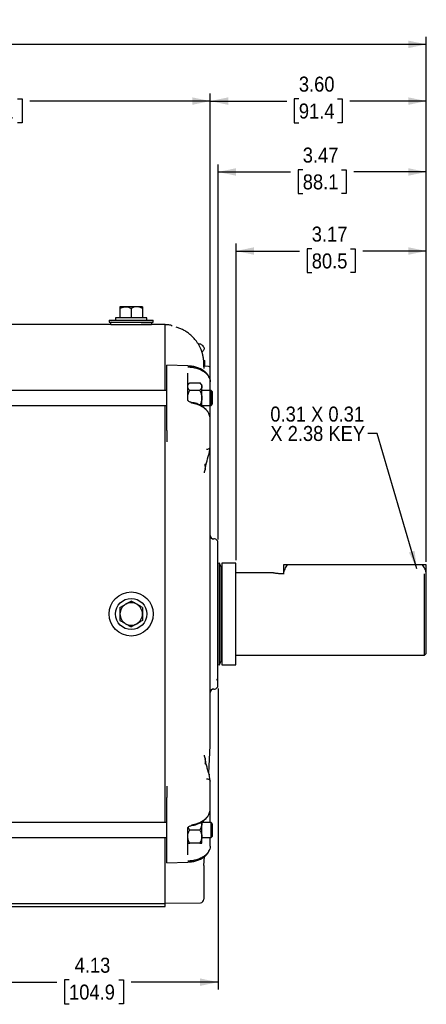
# Model space of a CAD drawing. Header units: inches. Extents: x 1.5 to 80, y 0 to 39.8.
# Tile 3 of 9: x 19.9 to 26.7, y 23.4 to 39.8. Entities that reach past the tile are written whole.
import ezdxf

# ---------------------------------------------------------------- set-up
doc = ezdxf.new("R2010")
doc.units = ezdxf.units.IN
doc.header["$MEASUREMENT"] = 0
doc.linetypes.add('SLD-Solid', pattern=[0])
doc.layers.add('SLD-0', color=7, linetype='Continuous')
doc.styles.add('SLDTEXTSTYLE0', font='GOTHIC.TTF', dxfattribs={"width": 0.913})
doc.styles.get("Standard").update_dxf_attribs({"font": 'GOTHIC.TTF'})
doc.dimstyles.new('SLDDIMSTYLE0', dxfattribs={"dimtxt": 0.25, "dimasz": 0.3, "dimexe": 0, "dimexo": 0.0625, "dimgap": 0.0625, "dimtad": 0, "dimtih": 1, "dimtoh": 1, "dimrnd": 1e-09, "dimzin": 4, "dimdsep": 46, "dimtxsty": 'SLDTEXTSTYLE0', "dimsah": 1, "dimcen": 0.09, "dimadec": 0, "dimazin": 1, "dimtfac": 1, "dimtofl": 0, "dimtmove": 0, "dimatfit": 3, "dimfxl": 0, "dimfrac": 2, "dimtolj": 1, "dimtzin": 12, "dimarcsym": 0})
doc.dimstyles.new('SLDDIMSTYLE1', dxfattribs={"dimtxt": 0.25, "dimasz": 0.3, "dimexe": 0, "dimexo": 0.0625, "dimgap": 0.0625, "dimtad": 0, "dimtih": 1, "dimtoh": 1, "dimrnd": 1e-09, "dimzin": 12, "dimdsep": 46, "dimtxsty": 'SLDTEXTSTYLE0', "dimsah": 1, "dimcen": 0.09, "dimadec": 0, "dimazin": 3, "dimtfac": 1, "dimtofl": 0, "dimtmove": 0, "dimatfit": 3, "dimfxl": 0, "dimfrac": 2, "dimtolj": 1, "dimtzin": 12, "dimarcsym": 0})
doc.dimstyles.new('SLDDIMSTYLE3', dxfattribs={"dimtxt": 0.18, "dimasz": 0.3, "dimexe": 0, "dimexo": 0.0625, "dimgap": 0, "dimtad": 0, "dimtih": 1, "dimtoh": 1, "dimdec": 0, "dimrnd": 1e-09, "dimzin": 0, "dimdsep": 46, "dimtxsty": 'Standard', "dimsah": 1, "dimcen": 0.09, "dimadec": 0, "dimazin": 0, "dimtfac": 0.3, "dimtdec": 0, "dimtofl": 0, "dimtmove": 0, "dimatfit": 3, "dimfxl": 0, "dimfrac": 2, "dimtolj": 1, "dimtzin": 0, "dimarcsym": 0})

# ---------------------------------------------------------------- blocks, each defined once
blk = doc.blocks.new('_D_2')
at = {"layer": 'SLD-0'}
for p, q in [((23.253, 28.642), (23.253, 23.623)), ((19.123, 24.008), (19.123, 23.623)), ((19.123, 23.748), (20.569, 23.748)), ((20.772, 23.785), (20.696, 23.785)), ((20.696, 23.785), (20.696, 23.388)), ((21.603, 23.785), (21.68, 23.785)), ((21.68, 23.785), (21.68, 23.388)), ((23.253, 23.748), (21.806, 23.748)), ((20.696, 23.388), (20.772, 23.388)), ((21.68, 23.388), (21.603, 23.388))]:
    blk.add_line(p, q, dxfattribs=at)
for points in [[(19.123, 23.748), (19.423, 23.685), (19.423, 23.81)], [(23.253, 23.748), (22.953, 23.81), (22.953, 23.685)]]:
    blk.add_solid(points, dxfattribs=at)
at = {"layer": 'SLD-0', "char_height": 0.25, "attachment_point": 1, "style": 'SLDTEXTSTYLE0'}
for s, insert in [('4.13', (20.865, 24.155)), ('104.9', (20.772, 23.707))]:
    blk.add_mtext(s, dxfattribs=dict(at, insert=insert))
blk = doc.blocks.new('_D_6')
at = {"layer": 'SLD-0'}
for p, q in [((23.553, 30.781), (23.553, 36.055)), ((23.553, 35.93), (24.612, 35.93)), ((24.815, 35.967), (24.738, 35.967)), ((24.738, 35.967), (24.738, 35.57)), ((25.461, 35.967), (25.537, 35.967)), ((25.537, 35.967), (25.537, 35.57)), ((26.723, 35.93), (25.664, 35.93)), ((26.723, 30.753), (26.723, 36.055)), ((24.738, 35.57), (24.815, 35.57)), ((25.537, 35.57), (25.461, 35.57))]:
    blk.add_line(p, q, dxfattribs=at)
for points in [[(23.553, 35.93), (23.853, 35.868), (23.853, 35.993)], [(26.723, 35.93), (26.423, 35.993), (26.423, 35.868)]]:
    blk.add_solid(points, dxfattribs=at)
at = {"layer": 'SLD-0', "char_height": 0.25, "attachment_point": 1, "style": 'SLDTEXTSTYLE0'}
for s, insert in [('3.17', (24.815, 36.337)), ('80.5', (24.815, 35.89))]:
    blk.add_mtext(s, dxfattribs=dict(at, insert=insert))
blk = doc.blocks.new('_D_7')
at = {"layer": 'SLD-0'}
for p, q in [((23.123, 34.022), (23.123, 38.554)), ((23.123, 38.429), (24.397, 38.429)), ((24.6, 38.465), (24.523, 38.465)), ((24.523, 38.465), (24.523, 38.069)), ((25.246, 38.465), (25.322, 38.465)), ((25.322, 38.465), (25.322, 38.069)), ((26.723, 38.429), (25.449, 38.429)), ((26.723, 30.753), (26.723, 38.554)), ((24.523, 38.069), (24.6, 38.069)), ((25.322, 38.069), (25.246, 38.069))]:
    blk.add_line(p, q, dxfattribs=at)
for points in [[(23.123, 38.429), (23.423, 38.366), (23.423, 38.491)], [(26.723, 38.429), (26.423, 38.491), (26.423, 38.366)]]:
    blk.add_solid(points, dxfattribs=at)
at = {"layer": 'SLD-0', "char_height": 0.25, "attachment_point": 1, "style": 'SLDTEXTSTYLE0'}
for s, insert in [('3.60', (24.6, 38.836)), ('91.4', (24.6, 38.388))]:
    blk.add_mtext(s, dxfattribs=dict(at, insert=insert))
blk = doc.blocks.new('_D_9')
at = {"layer": 'SLD-0'}
for p, q in [((7.038, 32.654), (7.038, 39.499)), ((16.465, 39.41), (16.389, 39.41)), ((16.389, 39.41), (16.389, 39.013)), ((17.296, 39.41), (17.372, 39.41)), ((17.372, 39.41), (17.372, 39.013)), ((26.723, 30.753), (26.723, 39.499)), ((7.038, 39.374), (16.262, 39.374)), ((26.723, 39.374), (17.499, 39.374)), ((16.389, 39.013), (16.465, 39.013)), ((17.372, 39.013), (17.296, 39.013))]:
    blk.add_line(p, q, dxfattribs=at)
for points in [[(7.038, 39.374), (7.338, 39.311), (7.338, 39.436)], [(26.723, 39.374), (26.423, 39.436), (26.423, 39.311)]]:
    blk.add_solid(points, dxfattribs=at)
at = {"layer": 'SLD-0', "char_height": 0.25, "attachment_point": 1, "style": 'SLDTEXTSTYLE0'}
for s, insert in [('19.69', (16.465, 39.78)), ('500.0', (16.465, 39.333))]:
    blk.add_mtext(s, dxfattribs=dict(at, insert=insert))
blk = doc.blocks.new('_D_10')
at = {"layer": 'SLD-0'}
for p, q in [((23.253, 31.122), (23.253, 37.373)), ((23.253, 37.248), (24.462, 37.248)), ((24.665, 37.284), (24.588, 37.284)), ((24.588, 37.284), (24.588, 36.887)), ((25.311, 37.284), (25.387, 37.284)), ((25.387, 37.284), (25.387, 36.887)), ((26.723, 37.248), (25.514, 37.248)), ((26.723, 30.753), (26.723, 37.373)), ((24.588, 36.887), (24.665, 36.887)), ((25.387, 36.887), (25.311, 36.887))]:
    blk.add_line(p, q, dxfattribs=at)
for points in [[(23.253, 37.248), (23.553, 37.185), (23.553, 37.31)], [(26.723, 37.248), (26.423, 37.31), (26.423, 37.185)]]:
    blk.add_solid(points, dxfattribs=at)
at = {"layer": 'SLD-0', "char_height": 0.25, "attachment_point": 1, "style": 'SLDTEXTSTYLE0'}
for s, insert in [('3.47', (24.665, 37.654)), ('88.1', (24.665, 37.207))]:
    blk.add_mtext(s, dxfattribs=dict(at, insert=insert))
blk = doc.blocks.new('_D_12')
at = {"layer": 'SLD-0'}
for p, q in [((15.873, 36.671), (15.873, 38.554)), ((15.873, 38.429), (18.879, 38.429)), ((19.082, 38.465), (19.006, 38.465)), ((19.006, 38.465), (19.006, 38.069)), ((19.913, 38.465), (19.99, 38.465)), ((19.99, 38.465), (19.99, 38.069)), ((23.123, 38.429), (20.116, 38.429)), ((23.123, 32.108), (23.123, 38.554)), ((19.006, 38.069), (19.082, 38.069)), ((19.99, 38.069), (19.913, 38.069)), ((15.873, 36.281), (15.873, 36.371))]:
    blk.add_line(p, q, dxfattribs=at)
for points in [[(15.873, 38.429), (16.173, 38.366), (16.173, 38.491)], [(23.123, 38.429), (22.823, 38.491), (22.823, 38.366)]]:
    blk.add_solid(points, dxfattribs=at)
at = {"layer": 'SLD-0', "char_height": 0.25, "attachment_point": 1, "style": 'SLDTEXTSTYLE0'}
for s, insert in [('7.25', (19.175, 38.836)), ('184.1', (19.082, 38.388))]:
    blk.add_mtext(s, dxfattribs=dict(at, insert=insert))
blk = doc.blocks.new('SW_NOTE_2')
at = {"layer": 'SLD-0', "color": 0, "char_height": 0.25, "attachment_point": 1, "style": 'SLDTEXTSTYLE0'}
for s, insert in [('0.31 X 0.31 ', (-1.622, 0.449)), ('X 2.38 KEY', (-1.622, 0.126))]:
    blk.add_mtext(s, dxfattribs=dict(at, insert=insert))

msp = doc.modelspace()

# ---------------------------------------------------------------- linework, layer by layer
at = {"layer": 'SLD-0', "linetype": 'SLD-Solid', "lineweight": 25}
for p, q in [((21.7141, 35.0014), (21.6203, 35.0014)), ((21.6203, 34.9724), (21.6203, 34.8164)), ((21.9016, 35.0014), (21.7141, 35.0014)), ((21.8078, 34.9724), (21.8078, 34.8164)), ((21.9953, 35.0014), (21.9016, 35.0014)), ((21.9953, 34.9724), (21.9953, 34.8164)), ((21.5478, 34.8164), (21.5478, 34.7764)), ((22.0678, 34.8164), (21.5478, 34.8164)), ((22.0678, 34.7764), (22.0678, 34.8164)), ((21.47, 34.7064), (16.615, 34.7064)), ((21.4403, 34.7764), (21.4403, 34.7464)), ((21.4403, 34.7764), (21.8078, 34.7764)), ((21.4403, 34.7464), (21.8078, 34.7464)), ((21.47, 34.7064), (22.1457, 34.7064)), ((21.8078, 34.7764), (22.1753, 34.7764)), ((21.8078, 34.7464), (22.1753, 34.7464)), ((21.9728, 34.7064), (21.9728, 34.7064)), ((22.3728, 34.7064), (21.9728, 34.7064)), ((22.1753, 34.7464), (22.1753, 34.7764)), ((22.3728, 33.6066), (22.3728, 34.7064)), ((22.4067, 34.7), (22.3728, 34.7008)), ((22.7532, 34.0157), (22.4007, 34.0274)), ((22.4028, 33.3773), (22.4028, 34.012)), ((23.0127, 34.1173), (23.0288, 34.1058)), ((23.0288, 34.0905), (23.0153, 34.0938)), ((23.0936, 34.0082), (23.0172, 34.0102)), ((23.0288, 34.0905), (23.0288, 34.0104)), ((23.1228, 33.7599), (23.1228, 33.9722)), ((22.7817, 33.7344), (22.7478, 33.7006)), ((22.7817, 33.7344), (22.9505, 33.7344)), ((22.9843, 33.7006), (22.9505, 33.7344)), ((22.9843, 33.6712), (22.9843, 33.7006)), ((22.9843, 33.4816), (22.9843, 33.6712)), ((23.1228, 33.6661), (23.1228, 33.7115)), ((23.1228, 33.6066), (23.1228, 33.6661)), ((22.4028, 33.6066), (9.6128, 33.6066)), ((22.7478, 33.4507), (22.7478, 33.4816)), ((22.9505, 33.608), (22.7817, 33.608)), ((23.1378, 33.6066), (22.9843, 33.6066)), ((22.9843, 33.3456), (22.9843, 33.4816)), ((23.1628, 33.5816), (23.1378, 33.6066)), ((23.1378, 33.3566), (23.1378, 33.6066)), ((23.1628, 33.4816), (23.1628, 33.5816)), ((23.1628, 33.3816), (23.1628, 33.4816)), ((9.6128, 33.3566), (22.4028, 33.3566)), ((22.3728, 26.4082), (22.3728, 33.3566)), ((22.9843, 33.3566), (23.1378, 33.3566)), ((23.1378, 33.3566), (23.1628, 33.3816)), ((22.4028, 32.9415), (22.4028, 33.2968)), ((23.1228, 33.1371), (23.1228, 33.2616)), ((23.1228, 32.667), (23.1228, 33.0806)), ((23.1043, 32.551), (23.1218, 32.66)), ((23.1006, 32.5394), (23.1043, 32.551)), ((23.1013, 32.5413), (23.1006, 32.5394)), ((23.1928, 31.1324), (23.1828, 31.1324)), ((23.2763, 30.7311), (23.2528, 30.7226)), ((23.2982, 30.6711), (23.2763, 30.7311)), ((23.2763, 29.0336), (23.2763, 30.7311)), ((23.5528, 30.7311), (23.3183, 30.7311)), ((23.3183, 30.7311), (23.3183, 29.0336)), ((23.5528, 29.0336), (23.5528, 30.7311)), ((24.3428, 30.7034), (24.3428, 30.552)), ((26.6581, 30.7034), (24.4076, 30.7034)), ((26.7228, 30.5471), (26.7228, 30.7034)), ((23.3183, 30.6711), (23.2982, 30.6711)), ((23.2982, 30.6711), (23.2982, 29.0936)), ((24.1568, 30.5699), (23.5528, 30.5699)), ((24.3428, 30.552), (24.3128, 30.552)), ((26.6928, 29.1949), (26.6928, 30.552)), ((26.7195, 30.5207), (26.7228, 30.5471)), ((26.7212, 30.5228), (26.7228, 30.5211)), ((26.7228, 30.5211), (26.7228, 30.5471)), ((26.7228, 29.2249), (26.7228, 30.5211)), ((26.6928, 29.1949), (26.7228, 29.2249)), ((23.2528, 29.0422), (23.2763, 29.0336)), ((23.2763, 29.0336), (23.2982, 29.0936)), ((23.2982, 29.0936), (23.3183, 29.0936)), ((23.5528, 29.1949), (26.6928, 29.1949)), ((23.3183, 29.0336), (23.5528, 29.0336)), ((23.1828, 28.6324), (23.1928, 28.6324)), ((23.0987, 27.2315), (23.1228, 27.6916)), ((23.1006, 27.2254), (23.1013, 27.2235)), ((23.1043, 27.2138), (23.1006, 27.2253)), ((23.1218, 27.1047), (23.1043, 27.2138)), ((23.1228, 26.6842), (23.1228, 27.0978)), ((22.4028, 26.468), (22.4028, 26.8232)), ((23.1228, 26.5031), (23.1228, 26.6277)), ((22.9843, 26.3927), (22.9843, 26.4228)), ((22.4028, 26.4082), (9.6128, 26.4082)), ((22.4028, 25.7528), (22.4028, 26.3874)), ((22.9505, 26.2832), (22.7817, 26.2832)), ((23.1378, 26.4082), (22.9843, 26.4082)), ((22.9843, 26.1737), (22.9843, 26.3927)), ((23.1628, 26.3832), (23.1378, 26.4082)), ((23.1378, 26.1582), (23.1378, 26.4082)), ((23.1628, 26.2832), (23.1628, 26.3832)), ((23.1628, 26.1832), (23.1628, 26.2832)), ((9.6128, 26.1582), (22.4028, 26.1582)), ((22.3728, 25.0592), (22.3728, 26.1582)), ((22.7478, 26.1737), (22.7478, 26.199)), ((22.9843, 26.0642), (22.9843, 26.1737)), ((22.9843, 26.1582), (23.1378, 26.1582)), ((23.1228, 26.0986), (23.1228, 26.1582)), ((23.1228, 26.0533), (23.1228, 26.0986)), ((23.1378, 26.1582), (23.1628, 26.1832)), ((22.9505, 26.0642), (22.7817, 26.0642)), ((23.0179, 25.6897), (23.0258, 25.8405)), ((22.4007, 25.7374), (22.7532, 25.7491)), ((23.0178, 25.6918), (23.0178, 25.3074)), ((19.7528, 25.0592), (22.3728, 25.0592)), ((19.7528, 25.0084), (22.3728, 25.0084)), ((22.3728, 25.0617), (22.9589, 25.072)), ((22.3728, 25.0084), (22.3728, 25.0592))]:
    msp.add_line(p, q, dxfattribs=at)
at = {"layer": 'SLD-0', "linetype": 'SLD-Solid', "lineweight": 25, "flags": 128}
for points in [[(22.8117, 33.3974), (22.8118, 33.4016), (22.8116, 33.4048), (22.8112, 33.4069), (22.8106, 33.4078), (22.8105, 33.4078)], [(23.0595, 32.6284), (23.072, 32.6293), (23.0839, 32.6316), (23.0948, 32.6352), (23.1044, 32.64), (23.1122, 32.6458), (23.118, 32.6524), (23.1216, 32.6595), (23.1228, 32.667)], [(23.1043, 32.551), (23.1054, 32.5546), (23.1058, 32.5622)], [(23.0595, 27.1364), (23.072, 27.1355), (23.0839, 27.1332), (23.0948, 27.1296), (23.1044, 27.1248), (23.1122, 27.1189), (23.118, 27.1124), (23.1216, 27.1052), (23.1228, 27.0978)], [(23.1043, 27.2138), (23.1054, 27.2102), (23.1058, 27.2025)]]:
    msp.add_lwpolyline(points, dxfattribs=at)
at = {"layer": 'SLD-0', "linetype": 'SLD-Solid', "lineweight": 25}
for radius in [0.3675, 0.26]:
    msp.add_circle((21.8078, 29.8824), radius, dxfattribs=at)
for centre, radius, start, end in [((21.4878, 34.7239), 0.025, 115.75061, 224.37138), ((22.1278, 34.7239), 0.025, 315.62862, 64.24939), ((22.3873, 34.0702), 0.63, 82.76458, 88.51207), ((22.4628, 34.6655), 0.03, 25.71312, 82.76458), ((23.0928, 33.9782), 0.03, 0, 88.5), ((23.0933, 32.0562), 0.0296, 0.00001, 3.02126), ((23.1828, 31.1924), 0.06, 180, 270), ((23.1928, 31.0724), 0.06, 0, 90), ((21.8078, 29.8824), 0.1875, 120, 180), ((21.8078, 29.8824), 0.1875, 60, 120), ((21.8078, 29.8824), 0.1875, 360, 60), ((21.8078, 29.8824), 0.1875, 180, 240), ((21.8078, 29.8824), 0.1875, 300, 360), ((21.8078, 29.8824), 0.1875, 240, 300), ((23.2228, 28.8169), 0.03, 283.5383, 0), ((23.1828, 28.5724), 0.06, 90, 180), ((23.1928, 28.6924), 0.06, 270, 0), ((23.0928, 27.6932), 0.03, 357.00003, 0), ((23.0478, 25.6881), 0.03, 177, 180), ((22.9578, 25.132), 0.06, 271, 0)]:
    msp.add_arc(centre, radius, start, end, dxfattribs=at)
for points, knots in [([(21.6203, 34.9724), (21.635, 34.9809), (21.65, 34.9881), (21.6734, 34.9958), (21.6813, 34.9978), (21.6975, 35.0006), (21.7058, 35.0014), (21.7141, 35.0014)], [0, 0, 0, 0, 0.5, 0.5, 0.75, 0.75, 1, 1, 1, 1]), ([(21.6203, 35.0014), (21.6203, 35.0014), (21.6203, 34.9985), (21.6203, 34.9907), (21.6203, 34.9876), (21.6203, 34.9805), (21.6203, 34.9766), (21.6203, 34.9724)], [0, 0, 0, 0, 0.5, 0.5, 0.75, 0.75, 1, 1, 1, 1]), ([(21.7141, 35.0014), (21.7305, 35.0014), (21.7466, 34.9985), (21.7701, 34.9907), (21.7779, 34.9876), (21.7931, 34.9805), (21.8005, 34.9766), (21.8078, 34.9724)], [0, 0, 0, 0, 0.5, 0.5, 0.75, 0.75, 1, 1, 1, 1]), ([(21.9016, 35.0014), (21.8851, 35.0014), (21.8691, 34.9985), (21.8456, 34.9907), (21.8378, 34.9876), (21.8226, 34.9805), (21.8152, 34.9766), (21.8078, 34.9724)], [0, 0, 0, 0, 0.5, 0.5, 0.75, 0.75, 1, 1, 1, 1]), ([(21.9953, 34.9724), (21.9806, 34.9809), (21.9656, 34.9881), (21.9423, 34.9958), (21.9344, 34.9978), (21.9182, 35.0006), (21.9099, 35.0014), (21.9016, 35.0014)], [0, 0, 0, 0, 0.5, 0.5, 0.75, 0.75, 1, 1, 1, 1]), ([(21.9953, 35.0014), (21.9953, 35.0014), (21.9953, 34.9985), (21.9953, 34.9907), (21.9953, 34.9876), (21.9953, 34.9805), (21.9953, 34.9766), (21.9953, 34.9724)], [0, 0, 0, 0, 0.5, 0.5, 0.75, 0.75, 1, 1, 1, 1]), ([(23.0164, 34.0841), (23.0161, 34.0893), (23.0155, 34.0996), (23.0141, 34.1148), (23.0124, 34.1296), (23.0105, 34.144), (23.0082, 34.158), (23.0058, 34.1716), (23.0031, 34.1847), (23.0002, 34.1975), (22.9971, 34.2098), (22.9939, 34.2217), (22.9906, 34.2332), (22.9872, 34.2443), (22.9837, 34.255), (22.9801, 34.2652), (22.9717, 34.288), (22.9571, 34.3225), (22.934, 34.3667), (22.9084, 34.4076), (22.883, 34.4423), (22.8584, 34.4716), (22.8351, 34.4966), (22.8107, 34.52), (22.7854, 34.542), (22.7591, 34.5623), (22.7321, 34.5812), (22.7044, 34.5984), (22.676, 34.614), (22.6472, 34.628), (22.618, 34.6405), (22.5886, 34.6514), (22.5686, 34.6574), (22.5586, 34.6604)], [0, 0, 0, 0, 0.0199199, 0.0393713, 0.0583541, 0.0768685, 0.0949142, 0.1124913, 0.1295997, 0.1462394, 0.1624103, 0.1781124, 0.1933456, 0.2081099, 0.2224053, 0.2362318, 0.2495893, 0.3153277, 0.3788469, 0.440146, 0.4992244, 0.5430364, 0.5864697, 0.6295242, 0.6722001, 0.7144975, 0.7564165, 0.7979575, 0.8391205, 0.8799059, 0.9203141, 0.9603453, 1, 1, 1, 1]), ([(22.9206, 34.3854), (22.9238, 34.3854), (22.9291, 34.3854), (22.9355, 34.3854), (22.9422, 34.3854), (22.9479, 34.3854), (22.9525, 34.3854), (22.9564, 34.3854), (22.9591, 34.3854), (22.9607, 34.3854), (22.9609, 34.3854), (22.961, 34.3854)], [0, 0, 0, 0, 0.1306558, 0.216895, 0.3001047, 0.469351, 0.5555902, 0.6387998, 0.8080462, 0.8942854, 1, 1, 1, 1]), ([(22.961, 34.3854), (22.9769, 34.3719), (22.9981, 34.3539), (23.0177, 34.3262), (23.0236, 34.3086), (23.0216, 34.2915), (23.0139, 34.2763), (23.0022, 34.2607), (22.9916, 34.2517), (22.9857, 34.2467)], [0, 0, 0, 0, 0.3561606, 0.47437, 0.5789811, 0.6660073, 0.7619917, 0.8688297, 1, 1, 1, 1]), ([(22.4028, 34.012), (22.4028, 34.016), (22.4028, 34.024), (22.4028, 34.0284), (22.4028, 34.0272), (22.4028, 34.0271)], [0, 0, 0, 0, 0.480217, 0.9604394, 1, 1, 1, 1]), ([(22.7528, 34.0002), (22.7778, 33.9995), (22.8023, 33.9971), (22.8383, 33.9915), (22.8502, 33.9892), (22.8738, 33.9839), (22.8855, 33.9809), (22.9194, 33.9709), (22.9407, 33.9629), (22.9709, 33.949), (22.9807, 33.944), (22.9995, 33.9335), (23.0084, 33.9281), (23.0337, 33.9109), (23.0488, 33.8986), (23.0754, 33.872), (23.0865, 33.8581), (23.1, 33.8365), (23.1039, 33.8292), (23.1108, 33.8143), (23.1136, 33.8067), (23.1205, 33.7838), (23.1228, 33.7685), (23.1228, 33.753)], [0, 0, 0, 0, 0.125, 0.125, 0.1875, 0.1875, 0.25, 0.25, 0.375, 0.375, 0.4375, 0.4375, 0.5, 0.5, 0.625, 0.625, 0.75, 0.75, 0.8125, 0.8125, 0.875, 0.875, 1, 1, 1, 1]), ([(23.1159, 33.7991), (23.1068, 33.823), (23.0866, 33.8754), (23.0133, 33.9431), (22.9217, 33.9872), (22.8301, 34.01), (22.7793, 34.0138), (22.7532, 34.0157)], [0, 0, 0, 0, 0.19615799, 0.42935506, 0.69708154, 0.84460536, 1, 1, 1, 1]), ([(23.0138, 33.9987), (23.0139, 33.9987), (23.0156, 33.9993), (23.0167, 34.0043), (23.0181, 34.0156), (23.018, 34.035), (23.0174, 34.0517), (23.0171, 34.0608)], [0, 0, 0, 0, 0.0107765, 0.1880608, 0.4088465, 0.6783022, 1, 1, 1, 1]), ([(23.0227, 33.971), (23.0227, 33.9709), (23.0227, 33.9706), (23.0227, 33.9708), (23.0226, 33.9714), (23.0226, 33.9724), (23.0225, 33.9739), (23.0223, 33.977), (23.0219, 33.9831), (23.0212, 33.9944), (23.0204, 34.0083), (23.0197, 34.0219), (23.0191, 34.0334), (23.0186, 34.0424), (23.0181, 34.0515), (23.0178, 34.0577), (23.0176, 34.0608)], [0, 0, 0, 0, 0.0420592, 0.0836987, 0.1251299, 0.1665664, 0.2082218, 0.2503059, 0.3749426, 0.499896, 0.6243172, 0.7494295, 0.8120789, 0.8743423, 0.9367058, 1, 1, 1, 1]), ([(23.0288, 34.1058), (23.0288, 34.1058), (23.0288, 34.1043), (23.0288, 34.099), (23.0288, 34.0951), (23.0288, 34.0905)], [0, 0, 0, 0, 0.5, 0.5, 1, 1, 1, 1]), ([(22.7478, 33.6712), (22.7478, 33.6823), (22.7512, 33.6931), (22.7603, 33.709), (22.7639, 33.7142), (22.7722, 33.7245), (22.7768, 33.7295), (22.7817, 33.7344)], [0, 0, 0, 0, 0.5, 0.5, 0.75, 0.75, 1, 1, 1, 1]), ([(22.7817, 33.608), (22.7718, 33.6179), (22.7634, 33.628), (22.7544, 33.6438), (22.752, 33.6491), (22.7487, 33.66), (22.7478, 33.6656), (22.7478, 33.6712)], [0, 0, 0, 0, 0.5, 0.5, 0.75, 0.75, 1, 1, 1, 1]), ([(22.9505, 33.7344), (22.9604, 33.7245), (22.9688, 33.7144), (22.9778, 33.6987), (22.9802, 33.6933), (22.9835, 33.6824), (22.9843, 33.6768), (22.9843, 33.6712)], [0, 0, 0, 0, 0.5, 0.5, 0.75, 0.75, 1, 1, 1, 1]), ([(22.9843, 33.6712), (22.9843, 33.6601), (22.9809, 33.6493), (22.9719, 33.6334), (22.9682, 33.6282), (22.96, 33.618), (22.9554, 33.6129), (22.9505, 33.608)], [0, 0, 0, 0, 0.5, 0.5, 0.75, 0.75, 1, 1, 1, 1]), ([(22.7478, 33.4816), (22.7478, 33.5038), (22.7512, 33.5254), (22.7603, 33.5571), (22.7639, 33.5676), (22.7722, 33.5881), (22.7768, 33.5981), (22.7817, 33.608)], [0, 0, 0, 0, 0.5, 0.5, 0.75, 0.75, 1, 1, 1, 1]), ([(22.7547, 33.4342), (22.752, 33.4446), (22.748, 33.4602), (22.7479, 33.4763), (22.7478, 33.4816)], [0, 0, 0, 0, 0.6691796, 1, 1, 1, 1]), ([(22.9505, 33.608), (22.9604, 33.5882), (22.9688, 33.5679), (22.9778, 33.5364), (22.9802, 33.5258), (22.9835, 33.5039), (22.9843, 33.4927), (22.9843, 33.4816)], [0, 0, 0, 0, 0.5, 0.5, 0.75, 0.75, 1, 1, 1, 1]), ([(22.9843, 33.4816), (22.9843, 33.4594), (22.9809, 33.4377), (22.9719, 33.406), (22.9682, 33.3955), (22.96, 33.3751), (22.9554, 33.365), (22.9505, 33.3551)], [0, 0, 0, 0, 0.5, 0.5, 0.75, 0.75, 1, 1, 1, 1]), ([(22.4028, 33.2968), (22.4028, 33.3027), (22.4028, 33.3091), (22.4028, 33.323), (22.4028, 33.3302), (22.4028, 33.3448), (22.4028, 33.3519), (22.4028, 33.3655), (22.4028, 33.3717), (22.4028, 33.3773)], [0, 0, 0, 0, 0.25, 0.25, 0.5, 0.5, 0.75, 0.75, 1, 1, 1, 1]), ([(22.7678, 33.4224), (22.7625, 33.4265), (22.754, 33.4329), (22.748, 33.4443), (22.7476, 33.4509), (22.7473, 33.4543)], [0, 0, 0, 0, 0.44810302, 0.71169878, 1, 1, 1, 1]), ([(22.8105, 33.4078), (22.8026, 33.4093), (22.7871, 33.4123), (22.7741, 33.4191), (22.7678, 33.4224)], [0, 0, 0, 0, 0.5098589, 1, 1, 1, 1]), ([(23.1214, 33.1535), (23.1164, 33.1772), (23.108, 33.217), (23.079, 33.2627), (23.0538, 33.2923), (23.0299, 33.3149), (22.9997, 33.3381), (22.957, 33.3638), (22.8938, 33.3915), (22.8404, 33.402), (22.8105, 33.4078)], [0, 0, 0, 0, 0.1914332, 0.3212689, 0.3997519, 0.4764004, 0.5566471, 0.6641831, 0.8126122, 1, 1, 1, 1]), ([(23.1228, 33.1302), (23.1228, 33.1332), (23.1227, 33.139), (23.1221, 33.1475), (23.1212, 33.1556), (23.12, 33.1633), (23.1186, 33.1705), (23.117, 33.1773), (23.1153, 33.1836), (23.1135, 33.1895), (23.1116, 33.195), (23.1098, 33.2), (23.1079, 33.2046), (23.1062, 33.2088), (23.1045, 33.2126), (23.1029, 33.2159), (23.1015, 33.2189), (23.0966, 33.2286), (23.0872, 33.2447), (23.0714, 33.2661), (23.054, 33.2853), (23.0361, 33.3019), (23.0181, 33.3163), (23.0001, 33.3291), (22.9811, 33.3408), (22.9614, 33.3514), (22.9411, 33.3611), (22.9202, 33.3697), (22.8989, 33.3773), (22.8774, 33.3838), (22.8556, 33.3894), (22.8337, 33.394), (22.819, 33.3962), (22.8117, 33.3974)], [0, 0, 0, 0, 0.02407938, 0.04703336, 0.06886188, 0.08956487, 0.10914228, 0.12759406, 0.14492016, 0.16112054, 0.17619514, 0.19014394, 0.20296689, 0.21466396, 0.22523513, 0.23468036, 0.24299962, 0.25019291, 0.31796851, 0.38224861, 0.44303255, 0.50031987, 0.54886408, 0.59678348, 0.64407834, 0.69074898, 0.73679573, 0.78221901, 0.82701923, 0.8711969, 0.91475253, 0.95768669, 1, 1, 1, 1]), ([(23.1228, 33.2616), (23.1228, 33.2891), (23.1228, 33.3182), (23.1228, 33.3545), (23.1228, 33.3566)], [0, 0, 0, 0, 0.9420788, 1, 1, 1, 1]), ([(22.4028, 32.9415), (22.4028, 32.9278), (22.4028, 32.9128), (22.4028, 32.8884), (22.4028, 32.8801), (22.4028, 32.8635), (22.4028, 32.855), (22.4028, 32.838), (22.4028, 32.8295), (22.4028, 32.8128), (22.4028, 32.8046), (22.4028, 32.7884), (22.4028, 32.7805), (22.4028, 32.7654), (22.4028, 32.7582), (22.4028, 32.7513)], [0, 0, 0, 0, 0.25, 0.25, 0.375, 0.375, 0.5, 0.5, 0.625, 0.625, 0.75, 0.75, 0.875, 0.875, 1, 1, 1, 1]), ([(23.1228, 32.0562), (23.1228, 32.0563), (23.1228, 32.0564), (23.1228, 32.0577), (23.1228, 32.062), (23.1228, 32.0915), (23.1228, 32.1423), (23.1228, 32.2076), (23.1228, 32.2638), (23.1228, 32.3131), (23.1228, 32.3597), (23.1228, 32.4063), (23.1228, 32.4559), (23.1228, 32.5385), (23.1228, 32.6046), (23.1228, 32.6532)], [0, 0, 0, 0, 0.00164804, 0.00361352, 0.00902198, 0.02710482, 0.15539087, 0.26297243, 0.35463393, 0.43667809, 0.50950986, 0.5872407, 0.66987297, 0.75740865, 1, 1, 1, 1]), ([(23.0392, 32.3005), (23.0462, 32.3335), (23.0638, 32.4171), (23.0868, 32.4934), (23.1006, 32.5395)], [0, 0, 0, 0, 0.3951755, 1, 1, 1, 1]), ([(23.0406, 32.3436), (23.0408, 32.3376), (23.0407, 32.3316), (23.0402, 32.3198), (23.0398, 32.3139), (23.0379, 32.2962), (23.0356, 32.2846), (23.0322, 32.2725)], [0, 0, 0, 0, 0.25, 0.25, 0.5, 0.5, 1, 1, 1, 1]), ([(23.0406, 32.3436), (23.0405, 32.3454), (23.0404, 32.3486), (23.0402, 32.3532), (23.0399, 32.358), (23.0392, 32.3645), (23.038, 32.3729), (23.0367, 32.3795), (23.036, 32.3828)], [0, 0, 0, 0, 0.13890689, 0.24689554, 0.35496557, 0.49978617, 0.74780426, 1, 1, 1, 1]), ([(23.0322, 32.2725), (23.0312, 32.2696), (23.0302, 32.2667), (23.0282, 32.2607), (23.0272, 32.2576), (23.0253, 32.251), (23.0245, 32.2474), (23.0234, 32.2403), (23.0231, 32.237), (23.0231, 32.234)], [0, 0, 0, 0, 0.25, 0.25, 0.5, 0.5, 0.75, 0.75, 1, 1, 1, 1]), ([(23.0353, 32.2923), (23.0348, 32.2889), (23.0337, 32.2823), (23.0327, 32.2757), (23.0322, 32.2725)], [0, 0, 0, 0, 0.5156193, 1, 1, 1, 1]), ([(23.1228, 29.8824), (23.1228, 30.4181), (23.1228, 30.9352), (23.1228, 31.7364), (23.1228, 31.9927), (23.1228, 32.0562)], [0, 0, 0, 0, 0.5, 0.5, 1, 1, 1, 1]), ([(23.2528, 29.8824), (23.2528, 30.198), (23.2528, 30.5007), (23.2528, 30.947), (23.2528, 31.0724), (23.2528, 31.0724)], [0, 0, 0, 0, 0.5, 0.5, 1, 1, 1, 1]), ([(24.4076, 30.7034), (24.3993, 30.7034), (24.3913, 30.7034), (24.3765, 30.7034), (24.3696, 30.7034), (24.3576, 30.7034), (24.3524, 30.7034), (24.3449, 30.7034), (24.3428, 30.7034), (24.3428, 30.7034)], [0, 0, 0, 0, 0.25, 0.25, 0.5, 0.5, 0.75, 0.75, 1, 1, 1, 1]), ([(24.4076, 30.7034), (24.3993, 30.6917), (24.3913, 30.6798), (24.3765, 30.6555), (24.3696, 30.6431), (24.3576, 30.6175), (24.3524, 30.6042), (24.3449, 30.5761), (24.3428, 30.5617), (24.3428, 30.5471)], [0, 0, 0, 0, 0.25, 0.25, 0.5, 0.5, 0.75, 0.75, 1, 1, 1, 1]), ([(26.7228, 30.5471), (26.7228, 30.5617), (26.7208, 30.5758), (26.7153, 30.5966), (26.7131, 30.6035), (26.708, 30.617), (26.7052, 30.6236), (26.6961, 30.643), (26.6892, 30.6554), (26.6743, 30.6798), (26.6664, 30.6917), (26.6581, 30.7034)], [0, 0, 0, 0, 0.25, 0.25, 0.375, 0.375, 0.5, 0.5, 0.75, 0.75, 1, 1, 1, 1]), ([(26.7228, 30.7034), (26.7228, 30.7034), (26.7208, 30.7034), (26.7153, 30.7034), (26.7131, 30.7034), (26.708, 30.7034), (26.7052, 30.7034), (26.6961, 30.7034), (26.6892, 30.7034), (26.6743, 30.7034), (26.6664, 30.7034), (26.6581, 30.7034)], [0, 0, 0, 0, 0.25, 0.25, 0.375, 0.375, 0.5, 0.5, 0.75, 0.75, 1, 1, 1, 1]), ([(24.3128, 30.552), (24.3025, 30.552), (24.2923, 30.5522), (24.2724, 30.5531), (24.2624, 30.5538), (24.2436, 30.5555), (24.2346, 30.5565), (24.2177, 30.5586), (24.2097, 30.5598), (24.1954, 30.5621), (24.1889, 30.5633), (24.1775, 30.5655), (24.1727, 30.5664), (24.1649, 30.5681), (24.1619, 30.5688), (24.1578, 30.5697), (24.1568, 30.5699), (24.1568, 30.5699)], [0, 0, 0, 0, 0.125, 0.125, 0.25, 0.25, 0.375, 0.375, 0.5, 0.5, 0.625, 0.625, 0.75, 0.75, 0.875, 0.875, 1, 1, 1, 1]), ([(21.6203, 29.9906), (21.635, 29.9991), (21.65, 30.0078), (21.6734, 30.0213), (21.6813, 30.0258), (21.6975, 30.0352), (21.7058, 30.04), (21.7141, 30.0448)], [0, 0, 0, 0, 0.5, 0.5, 0.75, 0.75, 1, 1, 1, 1]), ([(21.7141, 30.0448), (21.7305, 30.0543), (21.7466, 30.0635), (21.7701, 30.0771), (21.7779, 30.0816), (21.7931, 30.0904), (21.8005, 30.0947), (21.8078, 30.0989)], [0, 0, 0, 0, 0.5, 0.5, 0.75, 0.75, 1, 1, 1, 1]), ([(21.9016, 30.0448), (21.8851, 30.0543), (21.8691, 30.0635), (21.8456, 30.0771), (21.8378, 30.0816), (21.8226, 30.0904), (21.8152, 30.0947), (21.8078, 30.0989)], [0, 0, 0, 0, 0.5, 0.5, 0.75, 0.75, 1, 1, 1, 1]), ([(21.9953, 29.9906), (21.9806, 29.9991), (21.9656, 30.0078), (21.9423, 30.0213), (21.9344, 30.0258), (21.9182, 30.0352), (21.9099, 30.04), (21.9016, 30.0448)], [0, 0, 0, 0, 0.5, 0.5, 0.75, 0.75, 1, 1, 1, 1]), ([(21.6203, 29.9906), (21.6203, 29.9737), (21.6203, 29.9563), (21.6203, 29.9294), (21.6203, 29.9202), (21.6203, 29.9016), (21.6203, 29.892), (21.6203, 29.8824)], [0, 0, 0, 0, 0.5, 0.5, 0.75, 0.75, 1, 1, 1, 1]), ([(21.6203, 29.8824), (21.6203, 29.8634), (21.6203, 29.8449), (21.6203, 29.8177), (21.6203, 29.8087), (21.6203, 29.7912), (21.6203, 29.7826), (21.6203, 29.7741)], [0, 0, 0, 0, 0.5, 0.5, 0.75, 0.75, 1, 1, 1, 1]), ([(21.9953, 29.9906), (21.9953, 29.9737), (21.9953, 29.9563), (21.9953, 29.9294), (21.9953, 29.9202), (21.9953, 29.9016), (21.9953, 29.892), (21.9953, 29.8824)], [0, 0, 0, 0, 0.5, 0.5, 0.75, 0.75, 1, 1, 1, 1]), ([(21.9953, 29.8824), (21.9953, 29.8634), (21.9953, 29.8449), (21.9953, 29.8177), (21.9953, 29.8087), (21.9953, 29.7912), (21.9953, 29.7826), (21.9953, 29.7741)], [0, 0, 0, 0, 0.5, 0.5, 0.75, 0.75, 1, 1, 1, 1]), ([(23.1228, 27.6932), (23.1228, 27.6932), (23.1228, 27.9238), (23.1228, 28.7449), (23.1228, 29.3018), (23.1228, 29.8824)], [0, 0, 0, 0, 0.5, 0.5, 1, 1, 1, 1]), ([(23.2528, 28.6924), (23.2528, 28.6924), (23.2528, 28.8178), (23.2528, 29.2641), (23.2528, 29.5668), (23.2528, 29.8824)], [0, 0, 0, 0, 0.5, 0.5, 1, 1, 1, 1]), ([(21.6203, 29.7741), (21.635, 29.7657), (21.65, 29.757), (21.6734, 29.7435), (21.6813, 29.7389), (21.6975, 29.7296), (21.7058, 29.7248), (21.7141, 29.72)], [0, 0, 0, 0, 0.5, 0.5, 0.75, 0.75, 1, 1, 1, 1]), ([(21.7141, 29.72), (21.7305, 29.7105), (21.7466, 29.7013), (21.7701, 29.6877), (21.7779, 29.6832), (21.7931, 29.6744), (21.8005, 29.6701), (21.8078, 29.6659)], [0, 0, 0, 0, 0.5, 0.5, 0.75, 0.75, 1, 1, 1, 1]), ([(21.9016, 29.72), (21.8851, 29.7105), (21.8691, 29.7013), (21.8456, 29.6877), (21.8378, 29.6832), (21.8226, 29.6744), (21.8152, 29.6701), (21.8078, 29.6659)], [0, 0, 0, 0, 0.5, 0.5, 0.75, 0.75, 1, 1, 1, 1]), ([(21.9953, 29.7741), (21.9806, 29.7657), (21.9656, 29.757), (21.9423, 29.7435), (21.9344, 29.7389), (21.9182, 29.7296), (21.9099, 29.7248), (21.9016, 29.72)], [0, 0, 0, 0, 0.5, 0.5, 0.75, 0.75, 1, 1, 1, 1]), ([(23.0231, 27.5308), (23.0231, 27.5278), (23.0234, 27.5245), (23.0245, 27.5173), (23.0253, 27.5137), (23.0272, 27.5071), (23.0282, 27.5041), (23.0302, 27.4981), (23.0312, 27.4952), (23.0322, 27.4923)], [0, 0, 0, 0, 0.25, 0.25, 0.5, 0.5, 0.75, 0.75, 1, 1, 1, 1]), ([(23.0322, 27.4923), (23.0356, 27.4802), (23.0379, 27.4685), (23.0398, 27.4509), (23.0402, 27.445), (23.0407, 27.4331), (23.0408, 27.4271), (23.0406, 27.4212)], [0, 0, 0, 0, 0.5, 0.5, 0.75, 0.75, 1, 1, 1, 1]), ([(23.0322, 27.4923), (23.0327, 27.4891), (23.0337, 27.4825), (23.0348, 27.4759), (23.0353, 27.4724)], [0, 0, 0, 0, 0.4843807, 1, 1, 1, 1]), ([(23.0406, 27.4212), (23.0405, 27.4194), (23.0404, 27.4162), (23.0402, 27.4116), (23.0399, 27.4068), (23.0392, 27.4007), (23.0381, 27.3923), (23.0368, 27.3857), (23.036, 27.382)], [0, 0, 0, 0, 0.1353599, 0.2469095, 0.3522267, 0.499781, 0.7125495, 1, 1, 1, 1]), ([(23.1006, 27.2253), (23.0977, 27.2346), (23.0925, 27.2511), (23.0836, 27.2808), (23.0717, 27.3236), (23.0556, 27.3859), (23.0447, 27.4374), (23.0389, 27.4652)], [0, 0, 0, 0, 0.1244924, 0.2200342, 0.3864043, 0.6699335, 1, 1, 1, 1]), ([(22.4028, 27.0134), (22.4028, 26.9997), (22.4028, 26.9847), (22.4028, 26.9604), (22.4028, 26.9521), (22.4028, 26.9354), (22.4028, 26.927), (22.4028, 26.91), (22.4028, 26.9014), (22.4028, 26.8847), (22.4028, 26.8765), (22.4028, 26.8604), (22.4028, 26.8524), (22.4028, 26.8373), (22.4028, 26.8301), (22.4028, 26.8232)], [0, 0, 0, 0, 0.25, 0.25, 0.375, 0.375, 0.5, 0.5, 0.625, 0.625, 0.75, 0.75, 0.875, 0.875, 1, 1, 1, 1]), ([(22.8105, 26.3569), (22.8404, 26.3628), (22.8938, 26.3733), (22.9683, 26.4058), (23.0286, 26.4459), (23.0735, 26.4933), (23.1079, 26.5476), (23.1164, 26.5875), (23.1214, 26.6112)], [0, 0, 0, 0, 0.1876127, 0.3359979, 0.5235824, 0.6783216, 0.8085736, 1, 1, 1, 1]), ([(22.8117, 26.3674), (22.8157, 26.368), (22.8238, 26.3692), (22.8358, 26.3714), (22.8478, 26.3738), (22.8599, 26.3765), (22.8718, 26.3796), (22.8838, 26.3829), (22.8956, 26.3866), (22.9074, 26.3905), (22.9191, 26.3948), (22.9306, 26.3994), (22.942, 26.4043), (22.9533, 26.4095), (22.9643, 26.415), (22.9752, 26.4208), (22.9859, 26.427), (22.9963, 26.4334), (23.0064, 26.4402), (23.0163, 26.4473), (23.0259, 26.4546), (23.0386, 26.4652), (23.0541, 26.4796), (23.0714, 26.4988), (23.0872, 26.5201), (23.0978, 26.5382), (23.1047, 26.5524), (23.109, 26.5624), (23.1131, 26.574), (23.117, 26.587), (23.1201, 26.6015), (23.1224, 26.6176), (23.1227, 26.6288), (23.1228, 26.6346)], [0, 0, 0, 0, 0.0232116, 0.0466115, 0.0701996, 0.0939761, 0.1179412, 0.1420949, 0.1664373, 0.1909685, 0.2156885, 0.2405975, 0.2656956, 0.2909827, 0.3164591, 0.3421246, 0.3679795, 0.3940237, 0.4202573, 0.4466804, 0.4732929, 0.500095, 0.557326, 0.6180542, 0.6822793, 0.7500005, 0.7744053, 0.8025805, 0.834526, 0.8702412, 0.9097256, 0.9529788, 1, 1, 1, 1]), ([(22.4028, 26.3874), (22.4028, 26.393), (22.4028, 26.3992), (22.4028, 26.4129), (22.4028, 26.4199), (22.4028, 26.4345), (22.4028, 26.4417), (22.4028, 26.4557), (22.4028, 26.4621), (22.4028, 26.468)], [0, 0, 0, 0, 0.25, 0.25, 0.5, 0.5, 0.75, 0.75, 1, 1, 1, 1]), ([(22.9811, 26.4179), (22.9822, 26.4141), (22.9844, 26.4058), (22.9844, 26.3973), (22.9843, 26.3927)], [0, 0, 0, 0, 0.4586107, 1, 1, 1, 1]), ([(23.1228, 26.4082), (23.1228, 26.4103), (23.1228, 26.4466), (23.1228, 26.4757), (23.1228, 26.5031)], [0, 0, 0, 0, 0.0579212, 1, 1, 1, 1]), ([(22.7473, 26.3105), (22.7476, 26.3139), (22.748, 26.3205), (22.754, 26.3319), (22.7625, 26.3383), (22.7678, 26.3424)], [0, 0, 0, 0, 0.2898044, 0.5528299, 1, 1, 1, 1]), ([(22.7478, 26.1737), (22.7478, 26.1929), (22.7512, 26.2117), (22.7603, 26.2391), (22.7639, 26.2482), (22.7722, 26.2659), (22.7768, 26.2746), (22.7817, 26.2832)], [0, 0, 0, 0, 0.5, 0.5, 0.75, 0.75, 1, 1, 1, 1]), ([(22.7817, 26.2832), (22.7728, 26.298), (22.763, 26.3144), (22.7591, 26.3324), (22.7587, 26.3342)], [0, 0, 0, 0, 0.9005883, 1, 1, 1, 1]), ([(22.7678, 26.3424), (22.7741, 26.3457), (22.7871, 26.3525), (22.8026, 26.3554), (22.8105, 26.3569)], [0, 0, 0, 0, 0.4908212, 1, 1, 1, 1]), ([(22.9843, 26.3927), (22.9843, 26.3735), (22.9809, 26.3548), (22.9719, 26.3273), (22.9682, 26.3182), (22.96, 26.3005), (22.9554, 26.2918), (22.9505, 26.2832)], [0, 0, 0, 0, 0.5, 0.5, 0.75, 0.75, 1, 1, 1, 1]), ([(22.9505, 26.2832), (22.9604, 26.2661), (22.9688, 26.2485), (22.9778, 26.2212), (22.9802, 26.212), (22.9835, 26.1931), (22.9843, 26.1834), (22.9843, 26.1737)], [0, 0, 0, 0, 0.5, 0.5, 0.75, 0.75, 1, 1, 1, 1]), ([(22.7817, 26.0642), (22.7718, 26.0814), (22.7634, 26.0989), (22.7544, 26.1262), (22.752, 26.1354), (22.7487, 26.1543), (22.7478, 26.164), (22.7478, 26.1737)], [0, 0, 0, 0, 0.5, 0.5, 0.75, 0.75, 1, 1, 1, 1]), ([(22.9843, 26.1737), (22.9843, 26.1545), (22.9809, 26.1358), (22.9719, 26.1083), (22.9682, 26.0992), (22.96, 26.0815), (22.9554, 26.0728), (22.9505, 26.0642)], [0, 0, 0, 0, 0.5, 0.5, 0.75, 0.75, 1, 1, 1, 1]), ([(22.7478, 26.0642), (22.7478, 26.0642), (22.7512, 26.0642), (22.7603, 26.0642), (22.7639, 26.0642), (22.7722, 26.0642), (22.7768, 26.0642), (22.7817, 26.0642)], [0, 0, 0, 0, 0.5, 0.5, 0.75, 0.75, 1, 1, 1, 1]), ([(23.1228, 26.0118), (23.1228, 25.9963), (23.1205, 25.9809), (23.1136, 25.9581), (23.1108, 25.9505), (23.1039, 25.9356), (23.1, 25.9283), (23.0865, 25.9067), (23.0754, 25.8928), (23.0488, 25.8662), (23.0337, 25.8538), (23.0084, 25.8367), (22.9995, 25.8312), (22.9807, 25.8208), (22.9709, 25.8158), (22.9407, 25.8019), (22.9194, 25.7939), (22.8855, 25.7839), (22.8738, 25.7809), (22.8502, 25.7756), (22.8383, 25.7733), (22.8023, 25.7676), (22.7778, 25.7653), (22.7528, 25.7645)], [0, 0, 0, 0, 0.125, 0.125, 0.1875, 0.1875, 0.25, 0.25, 0.375, 0.375, 0.5, 0.5, 0.5625, 0.5625, 0.625, 0.625, 0.75, 0.75, 0.8125, 0.8125, 0.875, 0.875, 1, 1, 1, 1]), ([(22.7532, 25.7491), (22.7793, 25.751), (22.8301, 25.7547), (22.9217, 25.7776), (23.0133, 25.8217), (23.0866, 25.8894), (23.1068, 25.9418), (23.1159, 25.9657)], [0, 0, 0, 0, 0.15539464, 0.30291846, 0.57064494, 0.80384201, 1, 1, 1, 1]), ([(22.9505, 26.0642), (22.9604, 26.0642), (22.9688, 26.0642), (22.9778, 26.0642), (22.9802, 26.0642), (22.9835, 26.0642), (22.9843, 26.0642), (22.9843, 26.0642)], [0, 0, 0, 0, 0.5, 0.5, 0.75, 0.75, 1, 1, 1, 1]), ([(22.4028, 25.7378), (22.4028, 25.7377), (22.4028, 25.7365), (22.4028, 25.7409), (22.4028, 25.7489), (22.4028, 25.7528)], [0, 0, 0, 0, 0.0556887, 0.5357595, 1, 1, 1, 1]), ([(23.0178, 25.3074), (23.0178, 25.3046), (23.0178, 25.2991), (23.0178, 25.2908), (23.0178, 25.2826), (23.0178, 25.2745), (23.0178, 25.2665), (23.0178, 25.2585), (23.0178, 25.2506), (23.0178, 25.2399), (23.0178, 25.2266), (23.0178, 25.2111), (23.0178, 25.1966), (23.0178, 25.1831), (23.0178, 25.171), (23.0178, 25.1604), (23.0178, 25.1514), (23.0178, 25.1442), (23.0178, 25.1387), (23.0178, 25.1348), (23.0178, 25.1324), (23.0178, 25.1321), (23.0178, 25.132)], [0, 0, 0, 0, 0.0302188, 0.0602428, 0.0901383, 0.1199725, 0.1498131, 0.1797277, 0.2097833, 0.2400462, 0.304253, 0.3686706, 0.4342394, 0.500032, 0.5655984, 0.6313934, 0.6955872, 0.7600178, 0.8201953, 0.8798915, 0.9396467, 1, 1, 1, 1])]:
    msp.add_open_spline(points, degree=3, knots=knots, dxfattribs=at)
for points in [[(23.0176, 34.0608), (23.0172, 34.0686), (23.0168, 34.0763), (23.0164, 34.0841)], [(22.7478, 33.4507), (22.7478, 33.6084), (22.7478, 33.7575), (22.7478, 33.8977)], [(23.1228, 33.7115), (23.1228, 33.7258), (23.1228, 33.7389), (23.1228, 33.753)], [(23.1228, 33.0806), (23.1228, 33.0977), (23.1228, 33.1133), (23.1228, 33.1302)], [(23.1228, 26.6346), (23.1228, 26.6514), (23.1228, 26.6671), (23.1228, 26.6842)], [(22.7478, 25.8671), (22.7478, 26.0072), (22.7478, 26.1563), (22.7478, 26.314)], [(23.1228, 26.0118), (23.1228, 26.0259), (23.1228, 26.039), (23.1228, 26.0533)]]:
    msp.add_open_spline(points, degree=3, dxfattribs=at)

# ---------------------------------------------------------------- block references
at = {"layer": 'SLD-0'}
msp.add_blockref('SW_NOTE_2', (25.7468, 32.8894), dxfattribs=at)

# ---------------------------------------------------------------- dimensions: what is measured, and where the dimension line sits
for base, p1, p2, picture, middle in [((26.722832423, 39.3735392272), (7.037832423, 32.603603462), (26.722832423, 30.7033858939), '_D_9', (16.880332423, 39.3735392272)), ((26.7228, 37.2476), (23.2528, 31.0724), (26.7228, 30.7034), '_D_10', (24.9878, 37.2476)), ((26.7228, 35.9303), (23.5528, 30.7311), (26.7228, 30.7034), '_D_6', (25.1378, 35.9303)), ((19.1228, 23.7477), (23.2528, 28.6924), (19.1228, 24.0585), '_D_2', (21.1878, 23.7477))]:
    dim = msp.add_linear_dim(base=base, p1=p1, p2=p2, dimstyle='SLDDIMSTYLE1', dxfattribs=at)
    dim.commit()
    dim.dimension.update_dxf_attribs({"geometry": picture, "text_midpoint": middle, "dimtype": 160})
for base, p1, p2, angle, dimstyle, picture, middle in [((15.8728, 38.4287), (23.1228, 32.0577), (15.8728, 36.2314), 0, 'SLDDIMSTYLE1', '_D_12', (19.4978, 38.4287)), ((26.7229, 38.4287), (23.1228, 33.9722), (26.7228, 30.7034), 359.99962, 'SLDDIMSTYLE0', '_D_7', (24.9229, 38.4287))]:
    dim = msp.add_linear_dim(base=base, p1=p1, p2=p2, angle=angle, dimstyle=dimstyle, dxfattribs=at)
    dim.commit()
    dim.dimension.update_dxf_attribs({"geometry": picture, "text_midpoint": middle, "dimtype": 160})

# ---------------------------------------------------------------- leaders
msp.add_leader([(26.5655, 30.6336), (25.9037, 32.8894), (25.7468, 32.8894)], dimstyle='SLDDIMSTYLE3', dxfattribs=at)

doc.saveas('drawing.dxf')
